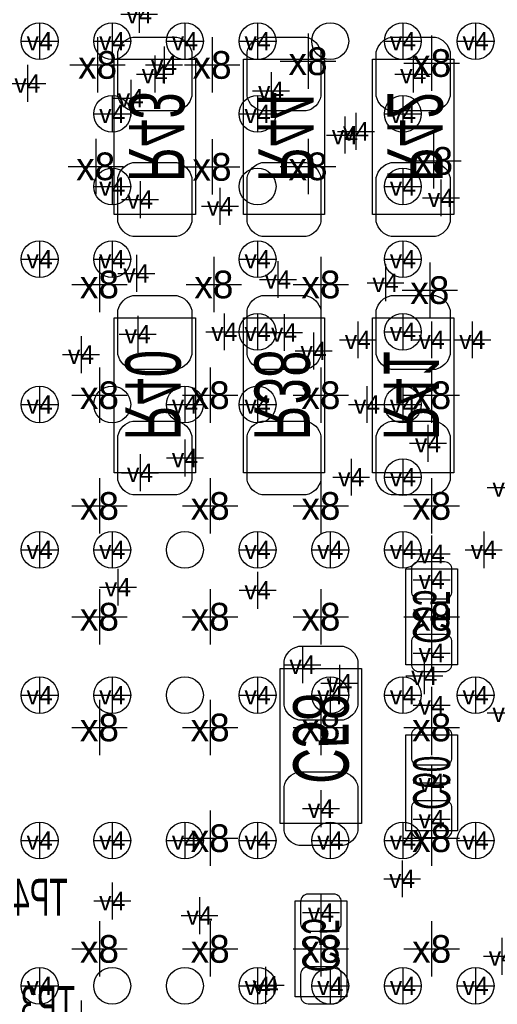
# Model space of a CAD drawing. Extents: x -84 to 336, y -47 to 250.
# Tile 16 of 40: x -22.79 to -19.5, y 17.11 to 23.88. Entities that reach past the tile are written whole.
import ezdxf
from ezdxf.enums import TextEntityAlignment as Align

# ---------------------------------------------------------------- set-up
doc = ezdxf.new("R2010")
doc.units = 0
for name, color, linetype in [('MA_NCLEGEND-1-2', 7, 'CONTINUOUS'), ('MA_NCLEGEND-14-15', 7, 'CONTINUOUS'), ('MA_NCLEGEND-15-16', 7, 'CONTINUOUS'), ('MA_NCLEGEND-2-3', 7, 'CONTINUOUS'), ('MA_NCLEGEND-3-14', 7, 'CONTINUOUS'), ('PG_ASSEMBLY_BOTTOM', 7, 'CONTINUOUS'), ('PIN_BOTTOM', 7, 'CONTINUOUS'), ('PIN_TOP', 7, 'CONTINUOUS'), ('RD_ASSEMBLY_BOTTOM', 7, 'CONTINUOUS')]:
    doc.layers.add(name, color=color, linetype=linetype)

# ---------------------------------------------------------------- blocks, each defined once
blk = doc.blocks.new('FIGURE_CROSS')
for points in [[(0, 0.5), (0, -0.5)], [(-0.5, 0), (0.5, 0)]]:
    blk.add_lwpolyline(points)

msp = doc.modelspace()

# ---------------------------------------------------------------- linework, layer by layer
at = {"layer": 'PG_ASSEMBLY_BOTTOM'}
for points in [[(-22.13864, 22.542754), (-22.13864, 23.609554), (-21.57984, 23.609554), (-21.57984, 22.542754)], [(-21.24964, 22.542754), (-21.24964, 23.609554), (-20.69084, 23.609554), (-20.69084, 22.542754)], [(-20.36064, 22.542754), (-20.36064, 23.609554), (-19.80184, 23.609554), (-19.80184, 22.542754)], [(-21.57984, 21.831554), (-21.57984, 20.764754), (-22.13864, 20.764754), (-22.13864, 21.831554)], [(-20.69084, 21.831554), (-20.69084, 20.764754), (-21.24964, 20.764754), (-21.24964, 21.831554)], [(-19.80184, 21.831554), (-19.80184, 20.764754), (-20.36064, 20.764754), (-20.36064, 21.831554)], [(-20.43684, 19.418554), (-20.43684, 18.351754), (-20.99564, 18.351754), (-20.99564, 19.418554)]]:
    msp.add_lwpolyline(points, close=True, dxfattribs=at)
for points in [[(-19.77644, 20.104354), (-19.77644, 19.443954), (-20.13204, 19.443954), (-20.13204, 20.104354), (-19.77644, 20.104354)], [(-20.13204, 18.300954), (-20.13204, 18.961354), (-19.77644, 18.961354), (-19.77644, 18.300954), (-20.13204, 18.300954)], [(-20.89404, 17.157954), (-20.89404, 17.818354), (-20.53844, 17.818354), (-20.53844, 17.157954), (-20.89404, 17.157954)]]:
    msp.add_lwpolyline(points, dxfattribs=at)
at = {"layer": 'PIN_BOTTOM'}
for points in [[(-22.11324, 23.355554), (-22.11324, 23.660354, -0.294587), (-22.01164, 23.761954), (-21.70684, 23.761954, -0.294587), (-21.60524, 23.660354), (-21.60524, 23.355554, -0.294587), (-21.70684, 23.253954), (-22.01164, 23.253954, -0.294587)], [(-21.22424, 23.355554), (-21.22424, 23.660354, -0.294587), (-21.12264, 23.761954), (-20.81784, 23.761954, -0.294587), (-20.71624, 23.660354), (-20.71624, 23.355554, -0.294587), (-20.81784, 23.253954), (-21.12264, 23.253954, -0.294587)], [(-20.33524, 23.355554), (-20.33524, 23.660354, -0.294587), (-20.23364, 23.761954), (-19.92884, 23.761954, -0.294587), (-19.82724, 23.660354), (-19.82724, 23.355554, -0.294587), (-19.92884, 23.253954), (-20.23364, 23.253954, -0.294587)], [(-22.11324, 22.491954), (-22.11324, 22.796754, -0.294587), (-22.01164, 22.898354), (-21.70684, 22.898354, -0.294587), (-21.60524, 22.796754), (-21.60524, 22.491954, -0.294587), (-21.70684, 22.390354), (-22.01164, 22.390354, -0.294587)], [(-21.22424, 22.491954), (-21.22424, 22.796754, -0.294587), (-21.12264, 22.898354), (-20.81784, 22.898354, -0.294587), (-20.71624, 22.796754), (-20.71624, 22.491954, -0.294587), (-20.81784, 22.390354), (-21.12264, 22.390354, -0.294587)], [(-20.33524, 22.491954), (-20.33524, 22.796754, -0.294587), (-20.23364, 22.898354), (-19.92884, 22.898354, -0.294587), (-19.82724, 22.796754), (-19.82724, 22.491954, -0.294587), (-19.92884, 22.390354), (-20.23364, 22.390354, -0.294587)], [(-21.60524, 21.882354), (-21.60524, 21.577554, -0.294587), (-21.70684, 21.475954), (-22.01164, 21.475954, -0.294587), (-22.11324, 21.577554), (-22.11324, 21.882354, -0.294587), (-22.01164, 21.983954), (-21.70684, 21.983954, -0.294587)], [(-20.71624, 21.882354), (-20.71624, 21.577554, -0.294587), (-20.81784, 21.475954), (-21.12264, 21.475954, -0.294587), (-21.22424, 21.577554), (-21.22424, 21.882354, -0.294587), (-21.12264, 21.983954), (-20.81784, 21.983954, -0.294587)], [(-19.82724, 21.882354), (-19.82724, 21.577554, -0.294587), (-19.92884, 21.475954), (-20.23364, 21.475954, -0.294587), (-20.33524, 21.577554), (-20.33524, 21.882354, -0.294587), (-20.23364, 21.983954), (-19.92884, 21.983954, -0.294587)], [(-21.60524, 21.018754), (-21.60524, 20.713954, -0.294587), (-21.70684, 20.612354), (-22.01164, 20.612354, -0.294587), (-22.11324, 20.713954), (-22.11324, 21.018754, -0.294587), (-22.01164, 21.120354), (-21.70684, 21.120354, -0.294587)], [(-20.71624, 21.018754), (-20.71624, 20.713954, -0.294587), (-20.81784, 20.612354), (-21.12264, 20.612354, -0.294587), (-21.22424, 20.713954), (-21.22424, 21.018754, -0.294587), (-21.12264, 21.120354), (-20.81784, 21.120354, -0.294587)], [(-19.82724, 21.018754), (-19.82724, 20.713954, -0.294587), (-19.92884, 20.612354), (-20.23364, 20.612354, -0.294587), (-20.33524, 20.713954), (-20.33524, 21.018754, -0.294587), (-20.23364, 21.120354), (-19.92884, 21.120354, -0.294587)], [(-20.04314, 20.15109, 0.414214), (-20.09394, 20.10029), (-20.09394, 19.94789, 0.414214), (-20.04314, 19.89709), (-19.86534, 19.89709, 0.414214), (-19.81454, 19.94789), (-19.81454, 20.10029, 0.414214), (-19.86534, 20.15109)], [(-20.04314, 19.651218, 0.414214), (-20.09394, 19.600418), (-20.09394, 19.448018, 0.414214), (-20.04314, 19.397218), (-19.86534, 19.397218, 0.414214), (-19.81454, 19.448018), (-19.81454, 19.600418, 0.414214), (-19.86534, 19.651218)], [(-20.46224, 19.469354), (-20.46224, 19.164554, -0.294587), (-20.56384, 19.062954), (-20.86864, 19.062954, -0.294587), (-20.97024, 19.164554), (-20.97024, 19.469354, -0.294587), (-20.86864, 19.570954), (-20.56384, 19.570954, -0.294587)], [(-19.86534, 18.75409, 0.414214), (-19.81454, 18.80489), (-19.81454, 18.95729, 0.414214), (-19.86534, 19.00809), (-20.04314, 19.00809, 0.414214), (-20.09394, 18.95729), (-20.09394, 18.80489, 0.414214), (-20.04314, 18.75409)], [(-20.46224, 18.605754), (-20.46224, 18.300954, -0.294587), (-20.56384, 18.199354), (-20.86864, 18.199354, -0.294587), (-20.97024, 18.300954), (-20.97024, 18.605754, -0.294587), (-20.86864, 18.707354), (-20.56384, 18.707354, -0.294587)], [(-19.86534, 18.254218, 0.414214), (-19.81454, 18.305018), (-19.81454, 18.457418, 0.414214), (-19.86534, 18.508218), (-20.04314, 18.508218, 0.414214), (-20.09394, 18.457418), (-20.09394, 18.305018, 0.414214), (-20.04314, 18.254218)], [(-20.62734, 17.61109, 0.414214), (-20.57654, 17.66189), (-20.57654, 17.81429, 0.414214), (-20.62734, 17.86509), (-20.80514, 17.86509, 0.414214), (-20.85594, 17.81429), (-20.85594, 17.66189, 0.414214), (-20.80514, 17.61109)], [(-20.62734, 17.111218, 0.414214), (-20.57654, 17.162018), (-20.57654, 17.314418, 0.414214), (-20.62734, 17.365218), (-20.80514, 17.365218, 0.414214), (-20.85594, 17.314418), (-20.85594, 17.162018, 0.414214), (-20.80514, 17.111218)]]:
    msp.add_lwpolyline(points, format="xyb", close=True, dxfattribs=at)
at = {"layer": 'PIN_TOP'}
for centre in [(-22.652228, 23.734268), (-22.152356, 23.734268), (-21.65223, 23.734268), (-21.152358, 23.734268), (-20.652232, 23.734268), (-20.15236, 23.734268), (-19.652234, 23.734268), (-22.152356, 23.234142), (-21.152358, 23.234142), (-20.15236, 23.234142), (-22.152356, 22.73427), (-21.152358, 22.73427), (-20.15236, 22.73427), (-22.652228, 22.234144), (-22.152356, 22.234144), (-21.152358, 22.234144), (-20.15236, 22.234144), (-21.152358, 21.734272), (-20.15236, 21.734272), (-22.652228, 21.234146), (-22.152356, 21.234146), (-21.65223, 21.234146), (-21.152358, 21.234146), (-20.15236, 21.234146), (-20.15236, 20.734274), (-22.652228, 20.234148), (-22.152356, 20.234148), (-21.65223, 20.234148), (-21.152358, 20.234148), (-20.652232, 20.234148), (-20.15236, 20.234148), (-22.652228, 19.23415), (-22.152356, 19.23415), (-21.65223, 19.23415), (-21.152358, 19.23415), (-20.652232, 19.23415), (-20.15236, 19.23415), (-19.652234, 19.23415), (-22.652228, 18.234152), (-22.152356, 18.234152), (-21.65223, 18.234152), (-21.152358, 18.234152), (-20.652232, 18.234152), (-20.15236, 18.234152), (-19.652234, 18.234152), (-22.652228, 17.234154), (-22.152356, 17.234154), (-21.65223, 17.234154), (-21.152358, 17.234154), (-20.652232, 17.234154), (-20.15236, 17.234154), (-19.652234, 17.234154)]:
    msp.add_circle(centre, 0.127, dxfattribs=at)

# ---------------------------------------------------------------- block references
at = {"layer": 'MA_NCLEGEND-1-2', "xscale": 0.254, "yscale": 0.254}
for p in [(-22.652228, 23.734268), (-22.152356, 23.734268), (-21.65223, 23.734268), (-21.152358, 23.734268), (-20.15236, 23.734268), (-19.652234, 23.734268), (-22.152356, 23.234142), (-21.152358, 23.234142), (-20.15236, 23.234142), (-22.152356, 22.73427), (-20.15236, 22.73427), (-21.41093, 22.598126), (-22.652228, 22.234144), (-22.152356, 22.234144), (-21.152358, 22.234144), (-20.15236, 22.234144), (-21.152358, 21.734272), (-20.15236, 21.734272), (-22.652228, 21.234146), (-21.65223, 21.234146), (-21.152358, 21.234146), (-20.15236, 21.234146), (-20.15236, 20.734274), (-22.652228, 20.234148), (-22.152356, 20.234148), (-21.152358, 20.234148), (-20.652232, 20.234148), (-20.15236, 20.234148), (-22.652228, 19.23415), (-22.152356, 19.23415), (-21.152358, 19.23415), (-20.652232, 19.23415), (-20.15236, 19.23415), (-19.652234, 19.23415), (-22.652228, 18.234152), (-22.152356, 18.234152), (-21.65223, 18.234152), (-21.152358, 18.234152), (-20.652232, 18.234152), (-20.15236, 18.234152), (-19.652234, 18.234152), (-22.652228, 17.234154), (-21.152358, 17.234154), (-20.652232, 17.234154), (-20.15236, 17.234154), (-19.652234, 17.234154)]:
    msp.add_blockref('FIGURE_CROSS', p, dxfattribs=at)
at = {"layer": 'MA_NCLEGEND-14-15', "xscale": 0.254, "yscale": 0.254}
for p in [(-21.05914, 23.392892), (-22.02434, 23.342092), (-20.55114, 23.088092), (-21.976842, 21.717762), (-19.67484, 21.679154), (-20.76704, 21.602954), (-19.97964, 20.967954), (-21.96084, 20.764754), (-19.95424, 20.205954), (-20.84324, 19.443954), (-20.58924, 19.316954), (-19.95424, 18.631154), (-20.71624, 17.73809), (-21.09724, 17.238218)]:
    msp.add_blockref('FIGURE_CROSS', p, dxfattribs=at)
at = {"layer": 'MA_NCLEGEND-15-16', "xscale": 0.254, "yscale": 0.254}
for p in [(-21.85924, 23.507954), (-20.08124, 23.507954), (-21.05914, 23.392892), (-20.55114, 23.088092), (-21.976842, 21.717762), (-20.97024, 21.729954), (-19.95424, 21.679154), (-19.97964, 20.967954), (-21.96084, 20.764754), (-19.95424, 20.028154), (-19.95424, 19.524218), (-20.84324, 19.443954), (-20.58924, 19.316954), (-19.95424, 19.164554), (-20.71624, 18.453354), (-19.95424, 18.381218), (-20.71624, 17.73809), (-21.09724, 17.238218)]:
    msp.add_blockref('FIGURE_CROSS', p, dxfattribs=at)
at = {"layer": 'MA_NCLEGEND-2-3', "xscale": 0.254, "yscale": 0.254}
for p in [(-21.966936, 23.919688), (-20.15236, 23.734268), (-21.79574, 23.570692), (-22.73554, 23.443692), (-21.152358, 23.234142), (-20.47494, 23.113492), (-21.96084, 22.644354), (-19.89074, 22.656292), (-21.41093, 22.598126), (-21.98624, 22.136354), (-21.012404, 22.09419), (-20.27174, 22.072092), (-21.380958, 21.734272), (-20.46224, 21.679154), (-22.36724, 21.577554), (-20.399248, 21.234146), (-21.65223, 20.866354), (-20.50796, 20.734274), (-19.44624, 20.663154), (-20.652232, 20.234148), (-20.15236, 20.234148), (-19.595846, 20.234148), (-22.11324, 19.977354), (-21.152358, 19.956272), (-20.00504, 19.367754), (-22.152356, 19.23415), (-21.152358, 19.23415), (-19.44624, 19.113754), (-21.152358, 18.234152), (-20.15744, 17.970754), (-22.152356, 17.818354), (-21.551646, 17.717516), (-19.47164, 17.437354), (-20.652232, 17.234154), (-20.15236, 17.234154), (-22.36724, 17.005554)]:
    msp.add_blockref('FIGURE_CROSS', p, dxfattribs=at)
at = {"layer": 'MA_NCLEGEND-3-14', "xscale": 0.381, "yscale": 0.381}
for p in [(-20.80514, 23.596092), (-22.25294, 23.570692), (-21.46554, 23.570692), (-19.95424, 23.5839), (-22.26564, 22.872954), (-21.46554, 22.869398), (-20.80514, 22.872954), (-19.94154, 22.910292), (-22.24024, 22.060154), (-21.45284, 22.060154), (-20.71624, 22.060154), (-19.96694, 22.021292), (-22.24024, 21.298154), (-21.47824, 21.298154), (-20.71624, 21.298154), (-19.95424, 21.298154), (-22.24024, 20.536154), (-21.47824, 20.536154), (-20.71624, 20.536154), (-19.95424, 20.536154), (-22.24024, 19.774154), (-21.47824, 19.774154), (-20.71624, 19.774154), (-19.95424, 19.774154), (-22.24024, 19.012154), (-21.47824, 19.012154), (-20.71624, 19.012154), (-19.95424, 19.012154), (-21.47824, 18.250154), (-19.95424, 18.250154), (-22.24024, 17.488154), (-21.47824, 17.488154), (-20.71624, 17.488154), (-19.95424, 17.488154)]:
    msp.add_blockref('FIGURE_CROSS', p, dxfattribs=at)

# ---------------------------------------------------------------- texts
at = {"layer": 'MA_NCLEGEND-1-2'}
for p in [(-22.652228, 23.734268), (-22.152356, 23.734268), (-21.65223, 23.734268), (-21.152358, 23.734268), (-20.15236, 23.734268), (-19.652234, 23.734268), (-22.152356, 23.234142), (-21.152358, 23.234142), (-20.15236, 23.234142), (-22.152356, 22.73427), (-20.15236, 22.73427), (-21.41093, 22.598126), (-22.652228, 22.234144), (-22.152356, 22.234144), (-21.152358, 22.234144), (-20.15236, 22.234144), (-21.152358, 21.734272), (-20.15236, 21.734272), (-22.652228, 21.234146), (-21.65223, 21.234146), (-21.152358, 21.234146), (-20.15236, 21.234146), (-20.15236, 20.734274), (-22.652228, 20.234148), (-22.152356, 20.234148), (-21.152358, 20.234148), (-20.652232, 20.234148), (-20.15236, 20.234148), (-22.652228, 19.23415), (-22.152356, 19.23415), (-21.152358, 19.23415), (-20.652232, 19.23415), (-20.15236, 19.23415), (-19.652234, 19.23415), (-22.652228, 18.234152), (-22.152356, 18.234152), (-21.65223, 18.234152), (-21.152358, 18.234152), (-20.652232, 18.234152), (-20.15236, 18.234152), (-19.652234, 18.234152), (-22.652228, 17.234154), (-21.152358, 17.234154), (-20.652232, 17.234154), (-20.15236, 17.234154), (-19.652234, 17.234154)]:
    msp.add_text('v4', height=0.127, dxfattribs=at).set_placement(p, align=Align.MIDDLE_CENTER)
at = {"layer": 'MA_NCLEGEND-14-15'}
for p in [(-21.05914, 23.392892), (-22.02434, 23.342092), (-20.55114, 23.088092), (-21.976842, 21.717762), (-19.67484, 21.679154), (-20.76704, 21.602954), (-19.97964, 20.967954), (-21.96084, 20.764754), (-19.95424, 20.205954), (-20.84324, 19.443954), (-20.58924, 19.316954), (-19.95424, 18.631154), (-20.71624, 17.73809), (-21.09724, 17.238218)]:
    msp.add_text('v4', height=0.127, dxfattribs=at).set_placement(p, align=Align.MIDDLE_CENTER)
at = {"layer": 'MA_NCLEGEND-15-16'}
for p in [(-21.85924, 23.507954), (-20.08124, 23.507954), (-21.05914, 23.392892), (-20.55114, 23.088092), (-21.976842, 21.717762), (-20.97024, 21.729954), (-19.95424, 21.679154), (-19.97964, 20.967954), (-21.96084, 20.764754), (-19.95424, 20.028154), (-19.95424, 19.524218), (-20.84324, 19.443954), (-20.58924, 19.316954), (-19.95424, 19.164554), (-20.71624, 18.453354), (-19.95424, 18.381218), (-20.71624, 17.73809), (-21.09724, 17.238218)]:
    msp.add_text('v4', height=0.127, dxfattribs=at).set_placement(p, align=Align.MIDDLE_CENTER)
at = {"layer": 'MA_NCLEGEND-2-3'}
for p in [(-21.966936, 23.919688), (-20.15236, 23.734268), (-21.79574, 23.570692), (-22.73554, 23.443692), (-21.152358, 23.234142), (-20.47494, 23.113492), (-21.96084, 22.644354), (-19.89074, 22.656292), (-21.41093, 22.598126), (-21.98624, 22.136354), (-21.012404, 22.09419), (-20.27174, 22.072092), (-21.380958, 21.734272), (-20.46224, 21.679154), (-22.36724, 21.577554), (-20.399248, 21.234146), (-21.65223, 20.866354), (-20.50796, 20.734274), (-19.44624, 20.663154), (-20.652232, 20.234148), (-20.15236, 20.234148), (-19.595846, 20.234148), (-22.11324, 19.977354), (-21.152358, 19.956272), (-20.00504, 19.367754), (-22.152356, 19.23415), (-21.152358, 19.23415), (-19.44624, 19.113754), (-21.152358, 18.234152), (-20.15744, 17.970754), (-22.152356, 17.818354), (-21.551646, 17.717516), (-19.47164, 17.437354), (-20.652232, 17.234154), (-20.15236, 17.234154)]:
    msp.add_text('v4', height=0.127, dxfattribs=at).set_placement(p, align=Align.MIDDLE_CENTER)
at = {"layer": 'MA_NCLEGEND-3-14'}
for p in [(-22.25294, 23.570692), (-21.46554, 23.570692), (-20.80514, 23.596092), (-19.95424, 23.5839), (-22.26564, 22.872954), (-21.46554, 22.869398), (-20.80514, 22.872954), (-19.94154, 22.910292), (-22.24024, 22.060154), (-21.45284, 22.060154), (-20.71624, 22.060154), (-19.96694, 22.021292), (-22.24024, 21.298154), (-21.47824, 21.298154), (-20.71624, 21.298154), (-19.95424, 21.298154), (-22.24024, 20.536154), (-21.47824, 20.536154), (-20.71624, 20.536154), (-19.95424, 20.536154), (-22.24024, 19.774154), (-21.47824, 19.774154), (-20.71624, 19.774154), (-19.95424, 19.774154), (-22.24024, 19.012154), (-21.47824, 19.012154), (-20.71624, 19.012154), (-19.95424, 19.012154), (-21.47824, 18.250154), (-19.95424, 18.250154), (-22.24024, 17.488154), (-21.47824, 17.488154), (-20.71624, 17.488154), (-19.95424, 17.488154)]:
    msp.add_text('x8', height=0.1905, dxfattribs=at).set_placement(p, align=Align.MIDDLE_CENTER)
at = {"layer": 'RD_ASSEMBLY_BOTTOM', "text_generation_flag": 2}
for s, height, width, p in [('R43', 0.381, 0.666667, (-22.03704, 23.076154)), ('R44', 0.381, 0.666667, (-21.14804, 23.076154)), ('R42', 0.381, 0.666667, (-20.25904, 23.076154)), ('R40', 0.381, 0.666667, (-22.06244, 21.298154)), ('R38', 0.381, 0.666667, (-21.17344, 21.298154)), ('R41', 0.381, 0.666667, (-20.28444, 21.298154)), ('C55', 0.254, 0.6, (-20.08124, 19.774154)), ('C58', 0.381, 0.666667, (-20.90674, 18.935954)), ('C60', 0.254, 0.6, (-20.08124, 18.631154)), ('C35', 0.254, 0.6, (-20.84324, 17.513554))]:
    msp.add_text(s, height=height, rotation=270, dxfattribs=dict(at, width=width)).set_placement(p, align=Align.CENTER)
at = {"layer": 'RD_ASSEMBLY_BOTTOM', "text_generation_flag": 2, "width": 0.6}
for s, p in [('TP4', (-22.64664, 17.716754)), ('TP3', (-22.59584, 16.980154))]:
    msp.add_text(s, height=0.254, dxfattribs=at).set_placement(p, align=Align.CENTER)

doc.saveas('drawing.dxf')
